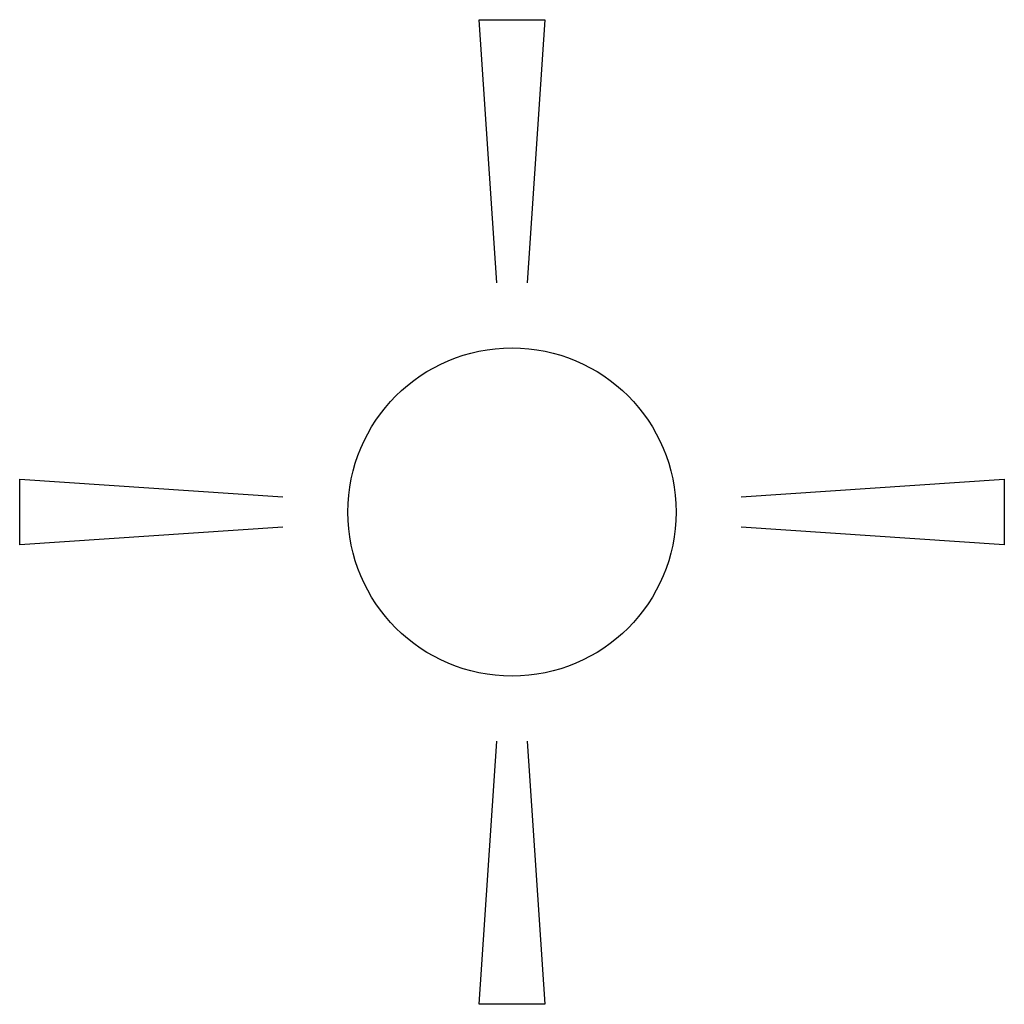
# Model space of a CAD drawing. Extents: x -0.15 to 0.15, y -0.15 to 0.15.
import ezdxf

# ---------------------------------------------------------------- set-up
doc = ezdxf.new("R2010")
doc.units = 0
doc.header["$MEASUREMENT"] = 0
doc.layers.add('peaks', color=7, linetype='CONTINUOUS')

msp = doc.modelspace()

# ---------------------------------------------------------------- linework, layer by layer
at = {"layer": 'peaks'}
for p, q in [((-0.00466, 0.06984), (-0.01, 0.15)), ((-0.01, 0.15), (0.01, 0.15)), ((0.01, 0.15), (0.00466, 0.06984)), ((-0.15, -0.01), (-0.15, 0.01)), ((-0.15, 0.01), (-0.06984, 0.00466)), ((0.06984, 0.00466), (0.15, 0.01)), ((0.15, 0.01), (0.15, -0.01)), ((-0.06984, -0.00466), (-0.15, -0.01)), ((0.15, -0.01), (0.06984, -0.00466)), ((-0.01, -0.15), (-0.00466, -0.06984)), ((0.00466, -0.06984), (0.01, -0.15)), ((0.01, -0.15), (-0.01, -0.15))]:
    msp.add_line(p, q, dxfattribs=at)
msp.add_circle((0, 0), 0.05, dxfattribs=at)

doc.saveas('drawing.dxf')
